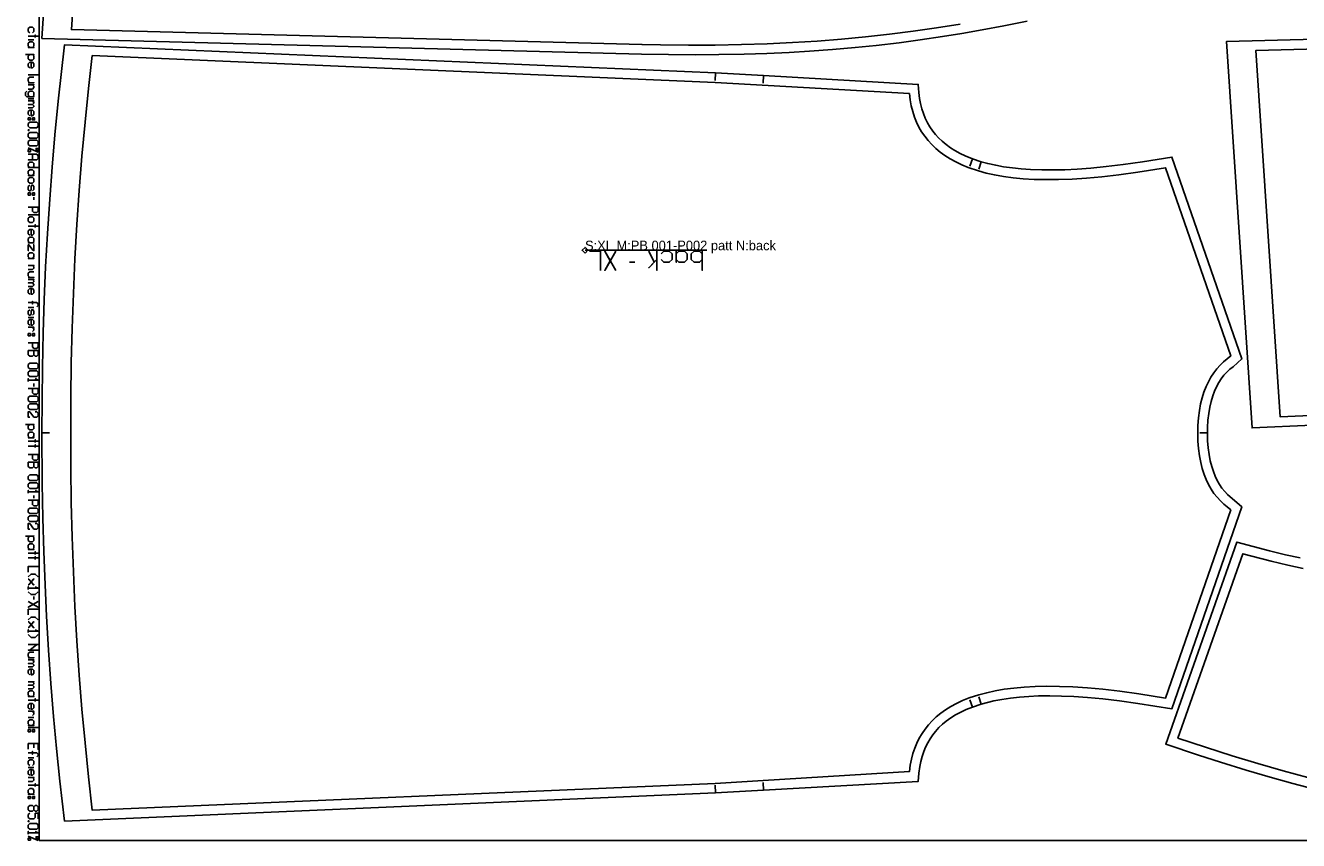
# Model space of a CAD drawing. Extents: x 0 to 4186, y 0 to 1550.
# Tile 1 of 6: x 0 to 1323, y 0 to 848. Entities that reach past the tile are written whole.
import ezdxf

# ---------------------------------------------------------------- set-up
doc = ezdxf.new("R2010")
doc.units = 0

msp = doc.modelspace()

# ---------------------------------------------------------------- linework, layer by layer
at = {"layer": '1'}
for p, q in [((2.925, 832.624), (8.775, 832.624)), ((13.162, 796.06), (2.925, 796.06)), ((717.344, 798.191), (716.943, 790.202)), ((767.309, 795.355), (766.858, 787.368)), ((2.925, 771.197), (8.775, 771.197)), ((2.925, 720.154), (13.162, 715.767)), ((984.52, 708.823), (981.735, 701.323)), ((993.443, 705.849), (991.165, 698.181)), ((8.775, 668.965), (8.775, 666.04)), ((13.162, 650.684), (2.925, 650.684)), ((633.598, 601.343), (627.884, 601.343)), ((2.925, 554.156), (8.775, 554.156)), ((2.925, 543.918), (8.775, 543.918)), ((8.775, 475.179), (8.775, 472.254)), ((17.162, 423.832), (25.162, 423.832)), ((1228.673, 423.84), (1220.673, 423.832)), ((8.775, 358.907), (8.775, 355.982)), ((8.775, 253.604), (8.775, 250.679)), ((984.52, 138.842), (981.737, 146.342)), ((993.443, 141.815), (991.166, 149.485)), ((2.925, 127.826), (8.775, 127.826)), ((13.162, 117.588), (2.925, 117.588)), ((2.925, 86.143), (8.775, 86.143)), ((2.925, 75.905), (8.775, 75.905)), ((717.344, 49.474), (716.943, 57.464)), ((767.311, 52.31), (766.859, 60.297)), ((2.925, 4.387), (13.162, 0))]:
    msp.add_line(p, q, dxfattribs=at)
for points in [[(14.162, 0), (4171.747, 0), (4171.747, 1550), (14.162, 1550), (14.162, 0)], [(2.925, 828.967), (4.387, 830.43), (7.312, 830.43), (8.775, 828.967), (8.775, 826.042), (7.312, 824.58), (8.775, 824.58), (2.925, 824.58), (4.387, 824.58), (2.925, 826.042), (2.925, 828.967)], [(717.344, 798.191), (767.309, 795.355), (767.311, 795.355), (928.07, 786.229), (928.858, 777.646), (929.59, 771.633), (930.578, 766.259), (931.952, 760.776), (933.516, 755.928), (935.443, 751.104), (937.718, 746.414), (940.317, 741.945), (943.19, 737.758), (946.033, 734.181), (949.283, 730.612), (952.846, 727.192), (957.032, 723.692), (961.572, 720.394), (966.15, 717.487), (971.563, 714.496), (977.059, 711.862), (984.52, 708.823), (993.443, 705.849), (1000.377, 703.959), (1008.652, 702.095), (1016.785, 700.625), (1026.071, 699.321), (1035.047, 698.392), (1044.915, 697.7), (1056.643, 697.271), (1068.648, 697.22), (1080.651, 697.513), (1093.293, 698.146), (1107.599, 699.22), (1123.601, 700.812), (1141.267, 702.974), (1161.152, 705.821), (1191.865, 710.713), (1264.526, 500.822), (1255.349, 492.681), (1252.157, 490.137), (1248.995, 487.179), (1245.962, 483.828), (1243.13, 480.128), (1240.557, 476.133), (1238.274, 471.921), (1236.154, 467.237), (1234.299, 462.249), (1232.602, 456.569), (1231.224, 450.627), (1230.092, 444.02), (1229.29, 437.089), (1228.807, 429.589), (1228.673, 423.84), (1228.919, 415.723), (1229.505, 408.378), (1230.442, 401.349), (1231.704, 394.782), (1233.247, 388.775), (1234.895, 383.701), (1236.801, 378.903), (1238.892, 374.525), (1241.294, 370.315), (1243.84, 366.549), (1246.681, 362.99), (1249.682, 359.801), (1264.526, 346.842), (1191.865, 136.953), (1156.269, 142.576), (1137.456, 145.19), (1119.922, 147.253), (1103.99, 148.75), (1089.749, 149.727), (1077.169, 150.269), (1064.763, 150.467), (1052.973, 150.302), (1043.122, 149.863), (1033.29, 149.115), (1024.141, 148.105), (1015.161, 146.773), (1006.789, 145.183), (1000.014, 143.615), (993.443, 141.815), (984.52, 138.842), (978.065, 136.245), (972.352, 133.571), (966.766, 130.54), (961.912, 127.501), (957.291, 124.175), (953.34, 120.914), (949.664, 117.443), (946.07, 113.531), (943.126, 109.821), (940.379, 105.818), (937.926, 101.638), (935.627, 96.977), (933.797, 92.51), (932.096, 87.38), (930.772, 82.282), (929.761, 77.099), (928.858, 70.019), (928.07, 61.436), (767.311, 52.31), (717.344, 49.474), (40.641, 20.194), (35.849, 61.797), (32.356, 95.646), (29.285, 128.907), (26.47, 163.419), (24.031, 197.972), (21.927, 233.245), (20.318, 266.001), (18.98, 300.539), (18.005, 335.24), (17.376, 371.276), (17.162, 423.832), (17.207, 457.821), (17.598, 491.823), (18.391, 527.772), (19.515, 562.067), (20.999, 596.366), (22.889, 631.343), (25.187, 666.737), (27.729, 700.265), (30.641, 733.918), (34.043, 768.826), (40.641, 827.472), (717.344, 798.191)], [(2.925, 751.453), (2.925, 749.259), (5.118, 749.259), (5.118, 751.453), (2.925, 751.453)], [(2.925, 745.602), (4.387, 747.065), (11.7, 747.065), (13.162, 745.602), (13.162, 742.677), (11.7, 741.215), (4.387, 741.215), (2.925, 742.677), (2.925, 745.602)], [(7.312, 751.453), (7.312, 749.259), (9.506, 749.259), (9.506, 751.453), (7.312, 751.453)], [(2.925, 739.021), (3.656, 739.021), (3.656, 738.436), (2.925, 738.436), (2.925, 739.021)], [(2.925, 734.78), (4.387, 736.242), (11.7, 736.242), (13.162, 734.78), (13.162, 731.855), (11.7, 730.392), (4.387, 730.392), (2.925, 731.855), (2.925, 734.78)], [(2.925, 726.736), (4.387, 728.198), (11.7, 728.198), (13.162, 726.736), (13.162, 723.811), (11.7, 722.348), (4.387, 722.348), (2.925, 723.811), (2.925, 726.736)], [(5.118, 718.399), (2.925, 718.399), (2.925, 716.205), (5.118, 716.205), (5.118, 718.399)], [(10.969, 717.522), (10.969, 719.715), (13.162, 719.715), (13.162, 717.522), (10.969, 717.522)], [(2.925, 704.066), (4.387, 705.529), (7.312, 705.529), (8.775, 704.066), (8.775, 701.141), (7.312, 699.679), (13.162, 699.679), (2.925, 699.679), (4.387, 699.679), (2.925, 701.141), (2.925, 704.066)], [(2.925, 696.022), (4.387, 697.485), (7.312, 697.485), (8.775, 696.022), (8.775, 693.097), (7.312, 691.635), (8.775, 691.635), (2.925, 691.635), (4.387, 691.635), (2.925, 693.097), (2.925, 696.022)], [(2.925, 687.978), (4.387, 689.441), (7.312, 689.441), (8.775, 687.978), (8.775, 685.053), (7.312, 683.591), (4.387, 683.591), (2.925, 685.053), (2.925, 687.978)], [(2.925, 673.353), (2.925, 671.159), (5.118, 671.159), (5.118, 673.353), (2.925, 673.353)], [(7.312, 673.353), (7.312, 671.159), (9.506, 671.159), (9.506, 673.353), (7.312, 673.353)], [(2.925, 647.027), (4.387, 648.49), (7.312, 648.49), (8.775, 647.027), (8.775, 644.102), (7.312, 642.64), (4.387, 642.64), (2.925, 644.102), (2.925, 647.027)], [(2.925, 625.82), (4.387, 627.283), (7.312, 627.283), (8.775, 625.82), (8.775, 622.895), (7.312, 621.433), (8.775, 621.433), (2.925, 621.433), (4.387, 621.433), (2.925, 622.895), (2.925, 625.82)], [(2.925, 609.732), (4.387, 611.195), (7.312, 611.195), (8.775, 609.732), (8.775, 606.807), (7.312, 605.345), (8.775, 605.345), (2.925, 605.345), (4.387, 605.345), (2.925, 606.807), (2.925, 609.732)], [(685.027, 612.772), (687.884, 609.914), (687.884, 604.2), (685.027, 601.343), (679.312, 601.343), (676.455, 604.2), (676.455, 601.343), (676.455, 612.772), (676.455, 609.914), (679.312, 612.772), (685.027, 612.772)], [(700.741, 612.772), (703.598, 609.914), (703.598, 612.772), (703.598, 592.772), (703.598, 604.2), (700.741, 601.343), (695.027, 601.343), (692.169, 604.2), (692.169, 609.914), (695.027, 612.772), (700.741, 612.772)], [(2.925, 527.099), (2.925, 524.905), (5.118, 524.905), (5.118, 527.099), (2.925, 527.099)], [(7.312, 527.099), (7.312, 524.905), (9.506, 524.905), (9.506, 527.099), (7.312, 527.099)], [(2.925, 509.548), (13.162, 509.548), (13.162, 505.161), (11.7, 503.698), (10.237, 503.698), (8.775, 505.161), (8.775, 509.548), (8.775, 505.161), (7.312, 503.698), (4.387, 503.698), (2.925, 505.161), (2.925, 509.548)], [(2.925, 494.923), (4.387, 496.386), (11.7, 496.386), (13.162, 494.923), (13.162, 491.998), (11.7, 490.535), (4.387, 490.535), (2.925, 491.998), (2.925, 494.923)], [(2.925, 486.879), (4.387, 488.342), (11.7, 488.342), (13.162, 486.879), (13.162, 483.954), (11.7, 482.491), (4.387, 482.491), (2.925, 483.954), (2.925, 486.879)], [(2.925, 460.553), (4.387, 462.016), (11.7, 462.016), (13.162, 460.553), (13.162, 457.628), (11.7, 456.166), (4.387, 456.166), (2.925, 457.628), (2.925, 460.553)], [(2.925, 452.509), (4.387, 453.972), (11.7, 453.972), (13.162, 452.509), (13.162, 449.584), (11.7, 448.122), (4.387, 448.122), (2.925, 449.584), (2.925, 452.509)], [(2.925, 423.259), (4.387, 424.721), (7.312, 424.721), (8.775, 423.259), (8.775, 420.334), (7.312, 418.871), (8.775, 418.871), (2.925, 418.871), (4.387, 418.871), (2.925, 420.334), (2.925, 423.259)], [(2.925, 393.277), (13.162, 393.277), (13.162, 388.889), (11.7, 387.426), (10.237, 387.426), (8.775, 388.889), (8.775, 393.277), (8.775, 388.889), (7.312, 387.426), (4.387, 387.426), (2.925, 388.889), (2.925, 393.277)], [(2.925, 378.651), (4.387, 380.114), (11.7, 380.114), (13.162, 378.651), (13.162, 375.726), (11.7, 374.264), (4.387, 374.264), (2.925, 375.726), (2.925, 378.651)], [(2.925, 370.607), (4.387, 372.07), (11.7, 372.07), (13.162, 370.607), (13.162, 367.682), (11.7, 366.22), (4.387, 366.22), (2.925, 367.682), (2.925, 370.607)], [(2.925, 344.281), (4.387, 345.744), (11.7, 345.744), (13.162, 344.281), (13.162, 341.356), (11.7, 339.894), (4.387, 339.894), (2.925, 341.356), (2.925, 344.281)], [(2.925, 336.237), (4.387, 337.7), (11.7, 337.7), (13.162, 336.237), (13.162, 333.312), (11.7, 331.85), (4.387, 331.85), (2.925, 333.312), (2.925, 336.237)], [(2.925, 306.987), (4.387, 308.449), (7.312, 308.449), (8.775, 306.987), (8.775, 304.062), (7.312, 302.599), (8.775, 302.599), (2.925, 302.599), (4.387, 302.599), (2.925, 304.062), (2.925, 306.987)], [(2.925, 154.151), (4.387, 155.614), (7.312, 155.614), (8.775, 154.151), (8.775, 151.226), (7.312, 149.764), (8.775, 149.764), (2.925, 149.764), (4.387, 149.764), (2.925, 151.226), (2.925, 154.151)], [(2.925, 124.169), (4.387, 125.632), (7.312, 125.632), (8.775, 124.169), (8.775, 121.244), (7.312, 119.782), (8.775, 119.782), (2.925, 119.782), (4.387, 119.782), (2.925, 121.244), (2.925, 124.169)], [(2.925, 115.394), (2.925, 113.2), (5.118, 113.2), (5.118, 115.394), (2.925, 115.394)], [(7.312, 115.394), (7.312, 113.2), (9.506, 113.2), (9.506, 115.394), (7.312, 115.394)], [(2.925, 52.505), (4.387, 53.967), (7.312, 53.967), (8.775, 52.505), (8.775, 49.58), (7.312, 48.117), (8.775, 48.117), (2.925, 48.117), (4.387, 48.117), (2.925, 49.58), (2.925, 52.505)], [(2.925, 45.923), (2.925, 43.729), (5.118, 43.729), (5.118, 45.923), (2.925, 45.923)], [(7.312, 45.923), (7.312, 43.729), (9.506, 43.729), (9.506, 45.923), (7.312, 45.923)], [(7.312, 36.417), (8.775, 34.954), (8.775, 32.029), (10.237, 30.567), (11.7, 30.567), (13.162, 32.029), (13.162, 34.954), (11.7, 36.417), (10.237, 36.417), (8.775, 34.954), (8.775, 32.029), (7.312, 30.567), (4.387, 30.567), (2.925, 32.029), (2.925, 34.954), (4.387, 36.417), (7.312, 36.417)], [(2.925, 20.329), (3.656, 20.329), (3.656, 19.744), (2.925, 19.744), (2.925, 20.329)], [(2.925, 16.087), (4.387, 17.55), (11.7, 17.55), (13.162, 16.087), (13.162, 13.162), (11.7, 11.7), (4.387, 11.7), (2.925, 13.162), (2.925, 16.087)], [(5.118, 2.632), (2.925, 2.632), (2.925, 0.438), (5.118, 0.438), (5.118, 2.632)], [(10.969, 1.755), (10.969, 3.948), (13.162, 3.948), (13.162, 1.755), (10.969, 1.755)]]:
    msp.add_lwpolyline(points, close=True, dxfattribs=at)
for points in [[(1041.325, 852.115), (1017.177, 847.131), (994.551, 842.818), (973.328, 839.086), (953.406, 835.862), (930.004, 832.417), (908.357, 829.558), (884.302, 826.743), (862.384, 824.509), (839.062, 822.469), (815.144, 820.73), (794.049, 819.485), (770.774, 818.417), (746.973, 817.643), (720.894, 817.152), (696.139, 817.016), (668.54, 817.227), (640.527, 817.808), (17.155, 834.087), (43.869, 1235.762)], [(1871.86, 847.04), (1248.488, 830.761), (1275.202, 429.086), (1965.314, 459.762)], [(4.387, 839.936), (2.925, 841.399), (2.925, 844.324), (4.387, 845.786), (7.312, 845.786), (8.775, 844.324), (8.775, 841.399), (7.312, 839.936)], [(2.925, 836.28), (13.162, 836.28), (10.237, 836.28), (10.237, 837.742), (10.237, 834.817)], [(0, 817.267), (8.775, 817.267), (7.312, 817.267), (8.775, 815.804), (8.775, 812.879), (7.312, 811.417), (4.387, 811.417), (2.925, 812.879), (2.925, 815.804), (4.387, 817.267)], [(4.387, 803.373), (2.925, 804.835), (2.925, 807.76), (4.387, 809.223), (7.312, 809.223), (8.775, 807.76), (8.775, 804.835), (7.312, 803.373), (5.85, 803.373), (5.85, 809.223)], [(2.925, 788.016), (8.775, 788.016), (4.387, 788.016), (2.925, 789.479), (2.925, 792.404), (4.387, 793.866), (8.775, 793.866)], [(2.925, 785.822), (8.775, 785.822), (7.312, 785.822), (8.775, 784.36), (8.775, 782.897), (7.312, 781.435), (2.925, 781.435)], [(1.462, 779.241), (0, 777.778), (0, 774.853), (1.462, 773.391), (8.775, 773.391), (7.312, 773.391), (8.775, 774.853), (8.775, 777.778), (7.312, 779.241), (4.387, 779.241), (2.925, 777.778), (2.925, 774.853), (4.387, 773.391)], [(2.925, 769.003), (8.775, 769.003), (7.312, 769.003), (8.775, 767.541), (8.775, 766.809), (7.312, 765.347), (2.925, 765.347), (7.312, 765.347), (8.775, 763.884), (8.775, 763.153), (7.312, 761.69), (2.925, 761.69)], [(4.387, 753.646), (2.925, 755.109), (2.925, 758.034), (4.387, 759.497), (7.312, 759.497), (8.775, 758.034), (8.775, 755.109), (7.312, 753.646), (5.85, 753.646), (5.85, 759.497)], [(2.925, 713.573), (11.7, 713.573), (13.162, 712.11), (13.162, 709.185), (11.7, 707.723), (2.925, 707.723), (7.312, 707.723), (7.312, 713.573)], [(7.312, 675.547), (8.775, 677.009), (8.775, 679.934), (7.751, 681.397), (6.581, 681.397), (5.85, 679.934), (5.85, 677.009), (5.118, 675.547), (3.948, 675.547), (2.925, 677.009), (2.925, 679.934), (4.387, 681.397)], [(2.925, 658.728), (13.162, 658.728), (13.162, 654.34), (11.7, 652.877), (8.775, 652.877), (7.312, 654.34), (7.312, 658.728)], [(2.925, 638.983), (13.162, 638.983), (10.237, 638.983), (10.237, 640.446), (10.237, 637.521)], [(4.387, 629.477), (2.925, 630.939), (2.925, 633.864), (4.387, 635.327), (7.312, 635.327), (8.775, 633.864), (8.775, 630.939), (7.312, 629.477), (5.85, 629.477), (5.85, 635.327)], [(3.656, 613.389), (2.925, 613.389), (2.925, 619.239), (3.656, 619.239), (8.043, 613.389), (8.775, 613.389), (8.775, 619.239), (8.043, 619.239)], [(586.455, 612.772), (597.884, 612.772), (597.884, 592.772)], [(613.598, 592.772), (602.169, 612.772), (607.884, 602.772), (602.169, 592.772), (613.598, 612.772)], [(656.455, 612.772), (656.455, 592.772), (656.455, 604.2), (647.884, 595.629), (653.598, 601.343), (647.884, 612.772)], [(660.741, 609.914), (663.598, 612.772), (669.312, 612.772), (672.169, 609.914), (672.169, 604.2), (669.312, 601.343), (663.598, 601.343), (660.741, 604.2)], [(2.925, 598.032), (8.775, 598.032), (7.312, 598.032), (8.775, 596.57), (8.775, 595.107), (7.312, 593.645), (2.925, 593.645)], [(2.925, 585.601), (8.775, 585.601), (4.387, 585.601), (2.925, 587.063), (2.925, 589.988), (4.387, 591.451), (8.775, 591.451)], [(2.925, 583.407), (8.775, 583.407), (7.312, 583.407), (8.775, 581.944), (8.775, 581.213), (7.312, 579.75), (2.925, 579.75), (7.312, 579.75), (8.775, 578.288), (8.775, 577.557), (7.312, 576.094), (2.925, 576.094)], [(4.387, 568.05), (2.925, 569.513), (2.925, 572.438), (4.387, 573.9), (7.312, 573.9), (8.775, 572.438), (8.775, 569.513), (7.312, 568.05), (5.85, 568.05), (5.85, 573.9)], [(2.925, 559.275), (7.312, 559.275), (7.312, 557.812), (7.312, 560.737), (7.312, 559.275), (11.7, 559.275), (13.162, 557.812), (13.162, 556.35), (11.7, 554.887)], [(7.312, 546.112), (8.775, 547.575), (8.775, 550.5), (7.751, 551.962), (6.581, 551.962), (5.85, 550.5), (5.85, 547.575), (5.118, 546.112), (3.948, 546.112), (2.925, 547.575), (2.925, 550.5), (4.387, 551.962)], [(4.387, 535.874), (2.925, 537.337), (2.925, 540.262), (4.387, 541.724), (7.312, 541.724), (8.775, 540.262), (8.775, 537.337), (7.312, 535.874), (5.85, 535.874), (5.85, 541.724)], [(2.925, 533.68), (8.775, 533.68), (7.312, 533.68), (8.775, 532.218), (8.775, 530.755), (7.312, 529.293)], [(2.925, 517.592), (13.162, 517.592), (13.162, 513.205), (11.7, 511.742), (8.775, 511.742), (7.312, 513.205), (7.312, 517.592)], [(10.237, 480.298), (13.162, 478.835), (2.925, 478.835), (2.925, 480.298), (2.925, 477.373)], [(2.925, 470.06), (13.162, 470.06), (13.162, 465.672), (11.7, 464.21), (8.775, 464.21), (7.312, 465.672), (7.312, 470.06)], [(10.237, 445.928), (11.7, 445.928), (13.162, 444.465), (13.162, 441.54), (11.7, 440.078), (8.775, 440.078), (4.387, 445.928), (2.925, 445.928), (2.925, 440.078), (4.387, 440.078)], [(0, 432.765), (8.775, 432.765), (7.312, 432.765), (8.775, 431.303), (8.775, 428.377), (7.312, 426.915), (4.387, 426.915), (2.925, 428.377), (2.925, 431.303), (4.387, 432.765)], [(2.925, 415.215), (13.162, 415.215), (10.237, 415.215), (10.237, 416.677), (10.237, 413.752)], [(2.925, 410.096), (13.162, 410.096), (10.237, 410.096), (10.237, 411.558), (10.237, 408.633)], [(2.925, 401.321), (13.162, 401.321), (13.162, 396.933), (11.7, 395.47), (8.775, 395.47), (7.312, 396.933), (7.312, 401.321)], [(10.237, 364.026), (13.162, 362.563), (2.925, 362.563), (2.925, 364.026), (2.925, 361.101)], [(2.925, 353.788), (13.162, 353.788), (13.162, 349.4), (11.7, 347.938), (8.775, 347.938), (7.312, 349.4), (7.312, 353.788)], [(10.237, 329.656), (11.7, 329.656), (13.162, 328.193), (13.162, 325.268), (11.7, 323.806), (8.775, 323.806), (4.387, 329.656), (2.925, 329.656), (2.925, 323.806), (4.387, 323.806)], [(0, 316.493), (8.775, 316.493), (7.312, 316.493), (8.775, 315.031), (8.775, 312.106), (7.312, 310.643), (4.387, 310.643), (2.925, 312.106), (2.925, 315.031), (4.387, 316.493)], [(1325.245, 293.805), (1309.78, 297.219), (1293.215, 301.258), (1259.267, 310.398), (1185.353, 100.38), (1185.353, 100.38), (1219.287, 88.924), (1242.49, 81.422), (1268.985, 73.222), (1294.016, 65.849), (1317.697, 59.219), (1340.131, 53.261)], [(2.925, 298.943), (13.162, 298.943), (10.237, 298.943), (10.237, 300.405), (10.237, 297.48)], [(2.925, 293.824), (13.162, 293.824), (10.237, 293.824), (10.237, 295.286), (10.237, 292.361)], [(2.925, 279.198), (2.925, 285.049), (13.162, 285.049)], [(2.925, 274.08), (5.85, 277.005), (10.237, 277.005), (13.162, 274.08)], [(2.925, 271.886), (3.363, 271.886), (8.336, 266.036), (8.775, 266.036), (8.336, 266.036), (5.85, 268.961), (8.336, 271.886), (8.775, 271.886), (8.336, 271.886), (3.363, 266.036), (2.925, 266.036)], [(10.237, 263.842), (13.162, 262.379), (2.925, 262.379), (2.925, 263.842), (2.925, 260.917)], [(13.162, 258.723), (10.237, 255.798), (5.85, 255.798), (2.925, 258.723)], [(13.162, 248.485), (2.925, 242.635), (8.043, 245.56), (13.162, 242.635), (2.925, 248.485)], [(2.925, 234.591), (2.925, 240.441), (13.162, 240.441)], [(2.925, 229.472), (5.85, 232.397), (10.237, 232.397), (13.162, 229.472)], [(2.925, 227.278), (3.363, 227.278), (8.336, 221.428), (8.775, 221.428), (8.336, 221.428), (5.85, 224.353), (8.336, 227.278), (8.775, 227.278), (8.336, 227.278), (3.363, 221.428), (2.925, 221.428)], [(10.237, 219.234), (13.162, 217.772), (2.925, 217.772), (2.925, 219.234), (2.925, 216.309)], [(13.162, 214.115), (10.237, 211.19), (5.85, 211.19), (2.925, 214.115)], [(2.925, 203.878), (13.162, 203.878), (11.7, 203.878), (4.387, 198.027), (2.925, 198.027), (13.162, 198.027)], [(2.925, 189.983), (8.775, 189.983), (4.387, 189.983), (2.925, 191.446), (2.925, 194.371), (4.387, 195.834), (8.775, 195.834)], [(2.925, 187.79), (8.775, 187.79), (7.312, 187.79), (8.775, 186.327), (8.775, 185.596), (7.312, 184.133), (2.925, 184.133), (7.312, 184.133), (8.775, 182.671), (8.775, 181.939), (7.312, 180.477), (2.925, 180.477)], [(4.387, 172.433), (2.925, 173.896), (2.925, 176.821), (4.387, 178.283), (7.312, 178.283), (8.775, 176.821), (8.775, 173.896), (7.312, 172.433), (5.85, 172.433), (5.85, 178.283)], [(2.925, 165.12), (8.775, 165.12), (7.312, 165.12), (8.775, 163.658), (8.775, 162.926), (7.312, 161.464), (2.925, 161.464), (7.312, 161.464), (8.775, 160.001), (8.775, 159.27), (7.312, 157.808), (2.925, 157.808)], [(2.925, 146.107), (13.162, 146.107), (10.237, 146.107), (10.237, 147.57), (10.237, 144.645)], [(4.387, 136.601), (2.925, 138.063), (2.925, 140.988), (4.387, 142.451), (7.312, 142.451), (8.775, 140.988), (8.775, 138.063), (7.312, 136.601), (5.85, 136.601), (5.85, 142.451)], [(2.925, 134.407), (8.775, 134.407), (7.312, 134.407), (8.775, 132.944), (8.775, 131.482), (7.312, 130.019)], [(2.925, 94.918), (2.925, 100.769), (13.162, 100.769), (13.162, 94.918), (13.162, 100.769), (8.775, 100.769), (8.775, 96.381)], [(2.925, 91.262), (7.312, 91.262), (7.312, 89.799), (7.312, 92.725), (7.312, 91.262), (11.7, 91.262), (13.162, 89.799), (13.162, 88.337), (11.7, 86.874)], [(4.387, 78.099), (2.925, 79.562), (2.925, 82.487), (4.387, 83.949), (7.312, 83.949), (8.775, 82.487), (8.775, 79.562), (7.312, 78.099)], [(4.387, 67.861), (2.925, 69.324), (2.925, 72.249), (4.387, 73.712), (7.312, 73.712), (8.775, 72.249), (8.775, 69.324), (7.312, 67.861), (5.85, 67.861), (5.85, 73.712)], [(2.925, 65.668), (8.775, 65.668), (7.312, 65.668), (8.775, 64.205), (8.775, 62.742), (7.312, 61.28), (2.925, 61.28)], [(2.925, 57.624), (13.162, 57.624), (10.237, 57.624), (10.237, 59.086), (10.237, 56.161)], [(13.162, 22.523), (13.162, 28.373), (10.237, 28.373), (10.237, 23.985), (8.775, 22.523), (4.387, 22.523), (2.925, 23.985), (2.925, 26.91), (4.387, 28.373)], [(10.237, 9.506), (13.162, 8.043), (2.925, 8.043), (2.925, 9.506), (2.925, 6.581)]]:
    msp.add_lwpolyline(points, dxfattribs=at)
at = {"layer": '3'}
msp.add_line((581.714, 613.772), (708.34, 613.772), dxfattribs=at)
for points in [[(971.661, 848.946), (947.234, 845.032), (922.722, 841.511), (898.092, 838.38), (873.296, 835.634), (848.274, 833.271), (822.956, 831.284), (797.264, 829.672), (771.143, 828.438), (744.461, 827.583), (717.171, 827.112), (689.144, 827.034), (660.238, 827.362), (640.794, 827.805), (640.794, 827.805), (47.834, 843.29), (73.183, 1224.449)], [(1872.127, 837.043), (1279.167, 821.558), (1304.516, 440.399), (2001.847, 471.329)], [(1328.144, 283.01), (1312.309, 286.38), (1294.993, 290.497), (1275.059, 295.687), (1265.601, 298.273), (1198.135, 106.576), (1226.63, 97.037), (1254.322, 88.185), (1281.194, 80.008), (1307.418, 72.438), (1333.177, 65.416)]]:
    msp.add_lwpolyline(points, dxfattribs=at)
for points in [[(69.507, 816.212), (716.844, 788.203), (918.9, 776.732), (919.701, 770.151), (920.858, 763.898), (922.357, 757.959), (924.192, 752.304), (926.361, 746.911), (928.849, 741.797), (931.659, 736.927), (934.798, 732.289), (938.266, 727.877), (942.088, 723.666), (946.266, 719.659), (950.838, 715.84), (955.807, 712.22), (961.2, 708.797), (967.033, 705.582), (973.314, 702.584), (980.109, 699.797), (990.599, 696.263), (998.69, 694.075), (1007.379, 692.153), (1016.684, 690.517), (1026.657, 689.183), (1037.348, 688.17), (1048.782, 687.506), (1060.974, 687.211), (1073.998, 687.308), (1087.976, 687.827), (1102.953, 688.802), (1119.067, 690.267), (1136.598, 692.284), (1156.267, 694.98), (1185.164, 699.498), (1252.899, 503.841), (1249.422, 500.736), (1245.501, 497.602), (1241.838, 494.163), (1238.434, 490.417), (1235.274, 486.336), (1232.358, 481.908), (1229.696, 477.124), (1227.287, 471.955), (1225.144, 466.383), (1223.277, 460.39), (1221.696, 453.93), (1220.422, 446.977), (1219.476, 439.524), (1218.886, 431.569), (1218.672, 423.832), (1218.921, 415.405), (1219.545, 407.477), (1220.518, 400.069), (1221.82, 393.162), (1223.425, 386.746), (1225.321, 380.775), (1227.49, 375.239), (1229.923, 370.098), (1232.618, 365.331), (1235.553, 360.942), (1238.734, 356.895), (1242.162, 353.175), (1245.855, 349.758), (1249.422, 346.93), (1252.899, 343.823), (1185.164, 148.167), (1157.529, 152.5), (1137.682, 155.243), (1120.09, 157.29), (1103.971, 158.782), (1088.982, 159.784), (1074.987, 160.334), (1061.879, 160.461), (1049.601, 160.193), (1038.134, 159.553), (1027.401, 158.566), (1017.361, 157.253), (1007.992, 155.633), (999.246, 153.727), (991.102, 151.552), (981.039, 148.217), (974.179, 145.461), (967.805, 142.477), (961.918, 139.289), (956.475, 135.896), (951.463, 132.308), (946.841, 128.516), (942.608, 124.529), (938.728, 120.331), (935.199, 115.92), (932.019, 111.308), (929.164, 106.459), (926.639, 101.372), (924.441, 96.037), (922.568, 90.43), (921.028, 84.534), (919.828, 78.326), (918.98, 71.774), (766.744, 62.295), (716.844, 59.461), (69.507, 31.453), (65.527, 66.373), (61.931, 101.48), (58.724, 136.711), (55.903, 172.104), (53.468, 207.742), (51.426, 243.516), (49.781, 279.365), (48.533, 315.284), (47.679, 351.37), (47.223, 387.571), (47.223, 460.2), (47.683, 496.546), (48.547, 532.847), (49.806, 568.911), (51.458, 604.792), (53.505, 640.53), (55.941, 676.062), (58.77, 711.498), (61.993, 746.828), (65.6, 781.967), (69.507, 816.212)], [(581.714, 610.772), (578.714, 613.772), (581.714, 616.772), (584.714, 613.772), (581.714, 610.772)]]:
    msp.add_lwpolyline(points, close=True, dxfattribs=at)

# ---------------------------------------------------------------- texts
at = {"layer": 'Label'}
msp.add_text('S:XL M:PB 001-P002 patt N:back', height=10, dxfattribs=at).set_placement((581.714, 613.754))

doc.saveas('drawing.dxf')
